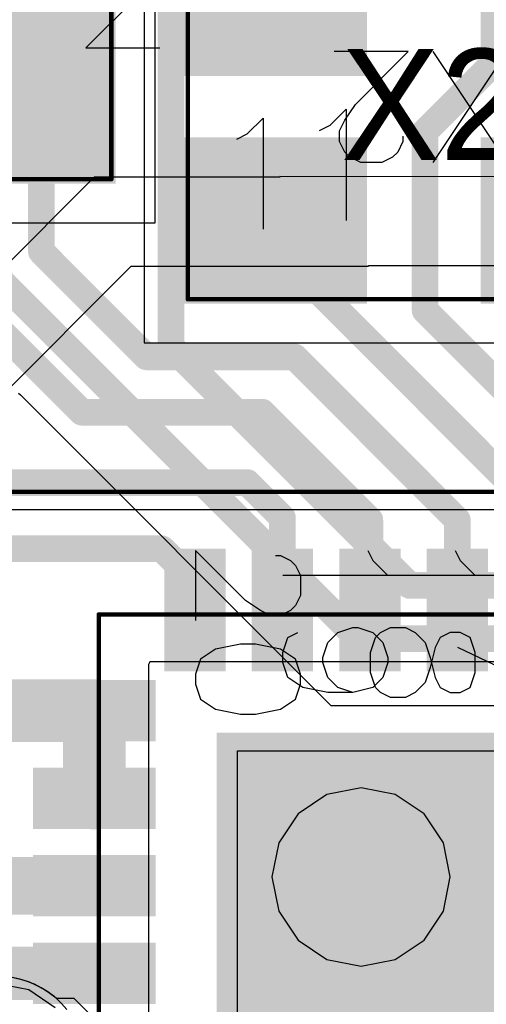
# Model space of a CAD drawing. Header units: millimetres. Extents: x 0 to 559, y 0 to 433.
# Tile 18 of 65: x 87.4 to 90.07, y 96.71 to 102.34. Entities that reach past the tile are written whole.
import ezdxf

# ---------------------------------------------------------------- set-up
doc = ezdxf.new("R2010")
doc.units = ezdxf.units.MM
for name, color, linetype in [('BottomLayer', 5, 'Continuous'), ('BottomSolder', 6, 'Continuous'), ('Mechanical10', 56, 'Continuous'), ('Mechanical12', 56, 'Continuous'), ('Mechanical9', 56, 'Continuous'), ('MidLayer1', 16, 'Continuous'), ('MidLayer2', 76, 'Continuous'), ('MultiLayer', 9, 'Continuous'), ('TopLayer', 1, 'Continuous'), ('TopOverlay', 2, 'Continuous'), ('TopPaste', 8, 'Continuous'), ('TopSolder', 216, 'Continuous'), ('ViaHoleLayer', 16, 'Continuous')]:
    doc.layers.add(name, color=color, linetype=linetype)

# ---------------------------------------------------------------- blocks, each defined once
blk = doc.blocks.new('NCS36510_98')
at = {"layer": 'Mechanical10', "const_width": 0.0254}
for points in [[(-2.1999, 2.8001), (2.8001, 2.8001)], [(2.8001, 2.8001), (2.8001, -2.8001)]]:
    blk.add_lwpolyline(points, dxfattribs=at)
at = {"layer": 'Mechanical10', "const_width": 0.0127}
blk.add_lwpolyline([(2.7937, 2.8001, 1), (2.8064, 2.8001, 1)], format="xyb", close=True, dxfattribs=at)
blk.add_lwpolyline([(2.7937, 2.8001, 1), (2.8064, 2.8001, 1)], format="xyb", close=True, dxfattribs=at)
at = {"layer": 'Mechanical12'}
blk.add_line((3.4, 3.4), (3.4, -3.4), dxfattribs=at)
at = {"layer": 'Mechanical9'}
for p, q in [((2.3167, 2.2183), (2.2596, 2.1326)), ((2.4024, 2.2469), (2.3167, 2.2183)), ((2.4595, 2.2469), (2.4024, 2.2469)), ((2.5452, 2.2183), (2.4595, 2.2469)), ((2.6024, 2.1326), (2.5452, 2.2183)), ((3.165, 2.2469), (2.7652, 2.2469)), ((2.8794, 1.9613), (3.165, 2.2469)), ((2.2596, 2.1326), (2.231, 1.9898)), ((2.6309, 1.9898), (2.6024, 2.1326)), ((2.231, 1.9898), (2.231, 1.9041)), ((2.6309, 1.9041), (2.6309, 1.9898)), ((2.8223, 1.8756), (2.8794, 1.9613)), ((2.231, 1.9041), (2.2596, 1.7613)), ((2.6024, 1.7613), (2.6309, 1.9041)), ((2.7937, 1.8184), (2.8223, 1.8756)), ((2.7937, 1.7613), (2.7937, 1.8184)), ((2.2596, 1.7613), (2.3167, 1.6756)), ((2.4395, 1.7184), (2.5252, 1.747)), ((2.5252, 1.747), (2.5824, 1.747)), ((2.5452, 1.6756), (2.6024, 1.7613)), ((2.5824, 1.747), (2.6681, 1.7184)), ((2.8223, 1.7042), (2.7937, 1.7613)), ((3.0222, 1.1472), (3.0222, 1.747)), ((3.1365, 1.7613), (3.1079, 1.7042)), ((3.1365, 1.7899), (3.1365, 1.7613)), ((2.3824, 1.6328), (2.4395, 1.7184)), ((2.6681, 1.7184), (2.6966, 1.6613)), ((2.8509, 1.6756), (2.8223, 1.7042)), ((3.1079, 1.7042), (3.0794, 1.6756)), ((2.3167, 1.6756), (2.4024, 1.6471)), ((2.3539, 1.4899), (2.3824, 1.6328)), ((2.4024, 1.6471), (2.4595, 1.6471)), ((2.4595, 1.6471), (2.5452, 1.6756)), ((2.908, 1.6471), (2.8509, 1.6756)), ((3.0222, 1.6471), (2.908, 1.6471)), ((3.0794, 1.6756), (3.0222, 1.6471)), ((2.3539, 1.3471), (2.3539, 1.4899)), ((2.3824, 1.4328), (2.4395, 1.4899)), ((2.4395, 1.4899), (2.5252, 1.5185)), ((2.5252, 1.5185), (2.5538, 1.5185)), ((2.5538, 1.5185), (2.6395, 1.4899)), ((2.6395, 1.4899), (2.6966, 1.4328)), ((2.3539, 1.3471), (2.3824, 1.4328)), ((2.6966, 1.4328), (2.7252, 1.3471)), ((2.3824, 1.2329), (2.3539, 1.3471)), ((2.7252, 1.3186), (2.6966, 1.2329)), ((2.7252, 1.3471), (2.7252, 1.3186)), ((2.3824, 1.2183), (2.4681, 1.2469)), ((2.4681, 1.2469), (2.5824, 1.2469)), ((2.5824, 1.2469), (2.6681, 1.2183)), ((3.0222, 0.6471), (3.0222, 1.2469)), ((3.165, 1.2614), (3.1079, 1.2329)), ((2.3253, 1.1326), (2.3539, 1.1898)), ((2.3539, 1.1898), (2.3824, 1.2183)), ((2.4395, 1.1758), (2.3824, 1.2329)), ((2.6966, 1.2329), (2.6395, 1.1758)), ((2.6681, 1.2183), (2.6966, 1.1898)), ((2.6966, 1.1898), (2.7252, 1.1326)), ((3.1079, 1.2329), (3.0222, 1.1472)), ((2.3253, 1.0469), (2.3253, 1.1326)), ((2.5252, 1.1472), (2.4395, 1.1758)), ((2.5538, 1.1472), (2.5252, 1.1472)), ((2.6395, 1.1758), (2.5538, 1.1472)), ((2.7252, 1.1326), (2.7252, 1.0469)), ((2.3539, 0.9898), (2.3253, 1.0469)), ((2.7252, 1.0469), (2.6966, 0.9898)), ((2.411, 0.9327), (2.3539, 0.9898)), ((2.6966, 0.9898), (2.6395, 0.9327)), ((2.4967, 0.9041), (2.411, 0.9327)), ((2.5538, 0.9041), (2.4395, 0.8756)), ((2.6109, 0.8756), (2.4967, 0.9041)), ((2.6395, 0.9327), (2.5538, 0.9041)), ((2.3824, 0.847), (2.3539, 0.7899)), ((2.4395, 0.8756), (2.3824, 0.847)), ((2.6681, 0.847), (2.6109, 0.8756)), ((2.6966, 0.7899), (2.6681, 0.847)), ((2.3539, 0.7899), (2.3539, 0.7328)), ((2.6966, 0.7328), (2.6966, 0.7899)), ((2.3253, 0.1472), (2.6109, 0.747)), ((2.3539, 0.7328), (2.3824, 0.6756)), ((2.6681, 0.6756), (2.6966, 0.7328)), ((3.0222, 0.1472), (3.0222, 0.747)), ((3.1079, 0.7328), (3.0222, 0.6471)), ((3.165, 0.7613), (3.1079, 0.7328)), ((2.3824, 0.6756), (2.4681, 0.6471)), ((2.5824, 0.6471), (2.6681, 0.6756)), ((2.4681, 0.6471), (2.5824, 0.6471))]:
    blk.add_line(p, q, dxfattribs=at)
at = {"layer": 'TopLayer'}
for points in [[(0.6001, 3.15), (0.6001, 2.5), (0.9, 3.15), (0.9, 2.5)], [(1.0999, 3.15), (1.0999, 2.5), (1.3999, 3.15), (1.3999, 2.5)], [(1.6001, 3.15), (1.6001, 2.5), (1.9, 3.15), (1.9, 2.5)], [(2.0999, 3.15), (2.0999, 2.5), (2.3999, 3.15), (2.3999, 2.5)], [(2.5, 2.3999), (2.5, 2.0999), (3.15, 2.3999), (3.15, 2.0999)], [(-2.0999, 2.0999), (-2.0999, -2.0999), (2.0999, 2.0999), (2.0999, -2.0999)], [(2.5, 1.9), (2.5, 1.6001), (3.15, 1.9), (3.15, 1.6001)], [(2.5, 1.3999), (2.5, 1.0999), (3.15, 1.3999), (3.15, 1.0999)], [(2.5, 0.9), (2.5, 0.6001), (3.15, 0.9), (3.15, 0.6001)]]:
    blk.add_solid(points, dxfattribs=at)
at = {"layer": 'TopOverlay', "const_width": 0.0254}
blk.add_lwpolyline([(3.5001, 3.5001), (3.5001, -3.5001)], dxfattribs=at)
at = {"layer": 'TopPaste'}
for p, q in [((1.3, 1.8099), (1.1048, 1.7711)), ((1.4951, 1.7711), (1.3, 1.8099)), ((1.1048, 1.7711), (0.9394, 1.6605)), ((1.6605, 1.6605), (1.4951, 1.7711)), ((0.9394, 1.6605), (0.8289, 1.4951)), ((1.7711, 1.4951), (1.6605, 1.6605)), ((0.8289, 1.4951), (0.79, 1.3)), ((1.8099, 1.3), (1.7711, 1.4951)), ((0.79, 1.3), (0.8289, 1.1048)), ((1.7711, 1.1048), (1.8099, 1.3)), ((0.8289, 1.1048), (0.9394, 0.9394)), ((1.6605, 0.9394), (1.7711, 1.1048)), ((0.9394, 0.9394), (1.1048, 0.8289)), ((1.4951, 0.8289), (1.6605, 0.9394)), ((1.1048, 0.8289), (1.3, 0.79)), ((1.3, 0.79), (1.4951, 0.8289)), ((1.3, 0.79), (1.3, 0.79))]:
    blk.add_line(p, q, dxfattribs=at)
for points in [[(0.6001, 3.15), (0.6001, 2.5), (0.9, 3.15), (0.9, 2.5)], [(1.0999, 3.15), (1.0999, 2.5), (1.3999, 3.15), (1.3999, 2.5)], [(1.6001, 3.15), (1.6001, 2.5), (1.9, 3.15), (1.9, 2.5)], [(2.0999, 3.15), (2.0999, 2.5), (2.3999, 3.15), (2.3999, 2.5)], [(2.5, 2.3999), (2.5, 2.0999), (3.15, 2.3999), (3.15, 2.0999)], [(-2.0999, 2.0999), (-2.0999, -2.0999), (2.0999, 2.0999), (2.0999, -2.0999)], [(2.5, 1.9), (2.5, 1.6001), (3.15, 1.9), (3.15, 1.6001)], [(2.5, 1.3999), (2.5, 1.0999), (3.15, 1.3999), (3.15, 1.0999)], [(2.5, 0.9), (2.5, 0.6001), (3.15, 0.9), (3.15, 0.6001)]]:
    blk.add_solid(points, dxfattribs=at)
at = {"layer": 'TopSolder'}
for points in [[(0.5747, 3.1754), (0.5747, 2.4746), (0.9254, 3.1754), (0.9254, 2.4746)], [(1.0745, 3.1754), (1.0745, 2.4746), (1.4253, 3.1754), (1.4253, 2.4746)], [(1.5747, 3.1754), (1.5747, 2.4746), (1.9254, 3.1754), (1.9254, 2.4746)], [(2.0745, 3.1754), (2.0745, 2.4746), (2.4253, 3.1754), (2.4253, 2.4746)], [(2.4746, 2.4253), (2.4746, 2.0745), (3.1754, 2.4253), (3.1754, 2.0745)], [(-2.1253, 2.1253), (-2.1253, -2.1253), (2.1253, 2.1253), (2.1253, -2.1253)], [(2.4746, 1.9254), (2.4746, 1.5747), (3.1754, 1.9254), (3.1754, 1.5747)], [(2.4746, 1.4253), (2.4746, 1.0745), (3.1754, 1.4253), (3.1754, 1.0745)], [(2.4746, 0.9254), (2.4746, 0.5747), (3.1754, 0.9254), (3.1754, 0.5747)]]:
    blk.add_solid(points, dxfattribs=at)
blk = doc.blocks.new('HOSONIC_ETDG_20X12_SMD_103')
at = {"layer": 'Mechanical10', "const_width": 0.0254}
for points in [[(1.1501, 0.7501), (-1.1501, 0.7501)], [(-1.1501, 0.7501), (-1.1501, -0.7501)], [(1.1501, 0.7501), (1.1501, -0.7501)], [(1.1501, -0.7501), (-1.1501, -0.7501)]]:
    blk.add_lwpolyline(points, dxfattribs=at)
at = {"layer": 'Mechanical10', "const_width": 0.0127}
for points in [[(-1.1565, 0.7501, 1), (-1.1438, 0.7501, 1)], [(-1.1565, 0.7501, 1), (-1.1438, 0.7501, 1)], [(1.1438, 0.7501, 1), (1.1565, 0.7501, 1)], [(1.1438, 0.7501, 1), (1.1565, 0.7501, 1)], [(-1.1565, -0.7501, 1), (-1.1438, -0.7501, 1)], [(-1.1565, -0.7501, 1), (-1.1438, -0.7501, 1)], [(1.1438, -0.7501, 1), (1.1565, -0.7501, 1)], [(1.1438, -0.7501, 1), (1.1565, -0.7501, 1)]]:
    blk.add_lwpolyline(points, format="xyb", close=True, dxfattribs=at)
at = {"layer": 'Mechanical12'}
for p, q in [((1.4, 1), (-1.4, 1)), ((-1.4, 1), (-1.4, -1)), ((1.4, -1), (1.4, 1)), ((-1.4, -1), (-1.4, -1)), ((-1.4, -1), (1.4, -1))]:
    blk.add_line(p, q, dxfattribs=at)
at = {"layer": 'Mechanical9'}
for p, q in [((-1.0041, 0), (-1.4273, 0)), ((-1.3064, -0.3023), (-1.0041, 0)), ((0.3449, -0.6349), (0.3449, 0)), ((-1.3668, -0.393), (-1.3064, -0.3023)), ((-1.3971, -0.4535), (-1.3668, -0.393)), ((-1.3971, -0.5139), (-1.3971, -0.4535)), ((-1.0343, -0.4837), (-1.0343, -0.5139)), ((-1.3668, -0.5744), (-1.3971, -0.5139)), ((-1.0343, -0.5139), (-1.0645, -0.5744)), ((0.4356, -0.5442), (0.3449, -0.6349)), ((0.4961, -0.5139), (0.4356, -0.5442)), ((-1.3366, -0.6046), (-1.3668, -0.5744)), ((-1.2761, -0.6349), (-1.3366, -0.6046)), ((-1.0948, -0.6046), (-1.1552, -0.6349)), ((-1.0645, -0.5744), (-1.0948, -0.6046)), ((-1.1552, -0.6349), (-1.2761, -0.6349))]:
    blk.add_line(p, q, dxfattribs=at)
at = {"layer": 'TopLayer'}
for points in [[(-0.35, 0.7501), (-1.1501, 0.7501), (-0.35, -0.7501), (-1.1501, -0.7501)], [(1.1501, 0.7501), (0.35, 0.7501), (1.1501, -0.7501), (0.35, -0.7501)]]:
    blk.add_solid(points, dxfattribs=at)
at = {"layer": 'TopOverlay'}
for p, q in [((0.3865, 0.3439), (-0.2484, -0.0793)), ((0.3865, -0.0793), (-0.2484, 0.3439)), ((0.2655, -0.2214), (0.2958, -0.2819)), ((0.2958, -0.2819), (0.3865, -0.3726)), ((0.3865, -0.3726), (-0.2484, -0.3726))]:
    blk.add_line(p, q, dxfattribs=at)
at = {"layer": 'TopPaste'}
for points in [[(-0.35, 0.7501), (-1.1501, 0.7501), (-0.35, -0.7501), (-1.1501, -0.7501)], [(1.1501, 0.7501), (0.35, 0.7501), (1.1501, -0.7501), (0.35, -0.7501)]]:
    blk.add_solid(points, dxfattribs=at)
at = {"layer": 'TopSolder'}
for points in [[(-0.3246, 0.7755), (-1.1755, 0.7755), (-0.3246, -0.7755), (-1.1755, -0.7755)], [(1.1755, 0.7755), (0.3246, 0.7755), (1.1755, -0.7755), (0.3246, -0.7755)]]:
    blk.add_solid(points, dxfattribs=at)
blk = doc.blocks.new('HOSONIC_2SB_250X200_SMD_104')
at = {"layer": 'Mechanical10'}
for p, q in [((0.9189, 0.0652), (0.9189, 0.7)), ((1.0701, 0.1861), (1.0096, 0.1559)), ((1.0096, 0.1559), (0.9189, 0.0652))]:
    blk.add_line(p, q, dxfattribs=at)
at = {"layer": 'Mechanical10', "const_width": 0.0254}
for points in [[(1.35, 1.1001), (-1.35, 1.1001)], [(-1.35, 1.1001), (-1.35, -0.4651)], [(1.35, 1.1001), (1.35, -1.1001)], [(-0.715, -1.1001), (-1.35, -0.4651)], [(1.35, -1.1001), (-0.715, -1.1001)]]:
    blk.add_lwpolyline(points, dxfattribs=at)
at = {"layer": 'Mechanical10', "const_width": 0.0127}
for points in [[(-1.3564, 1.1001, 1), (-1.3437, 1.1001, 1)], [(-1.3564, 1.1001, 1), (-1.3437, 1.1001, 1)], [(1.3437, 1.1001, 1), (1.3564, 1.1001, 1)], [(1.3437, 1.1001, 1), (1.3564, 1.1001, 1)], [(-1.3564, -0.4651, 1), (-1.3437, -0.4651, 1)], [(-1.3564, -0.4651, 1), (-1.3437, -0.4651, 1)], [(-0.7214, -1.1001, 1), (-0.7087, -1.1001, 1)], [(-0.7214, -1.1001, 1), (-0.7087, -1.1001, 1)], [(1.3437, -1.1001, 1), (1.3564, -1.1001, 1)], [(1.3437, -1.1001, 1), (1.3564, -1.1001, 1)]]:
    blk.add_lwpolyline(points, format="xyb", close=True, dxfattribs=at)
at = {"layer": 'Mechanical12'}
for p, q in [((1.5999, 1.35), (-1.5999, 1.35)), ((-1.5999, 1.35), (-1.5999, -1.35)), ((1.5999, -1.35), (1.5999, 1.35)), ((-1.5999, -1.35), (-1.5999, -1.35)), ((-1.5999, -1.35), (1.5999, -1.35))]:
    blk.add_line(p, q, dxfattribs=at)
at = {"layer": 'Mechanical9'}
for p, q in [((-1.1039, 0.65), (-1.5271, 0.65)), ((-1.4062, 0.3477), (-1.1039, 0.65)), ((0.4447, 0.0151), (0.4447, 0.65)), ((-1.4667, 0.257), (-1.4062, 0.3477)), ((-1.4969, 0.1965), (-1.4667, 0.257)), ((-1.4969, 0.136), (-1.4969, 0.1965)), ((-1.4667, 0.0756), (-1.4969, 0.136)), ((-1.1341, 0.136), (-1.1643, 0.0756)), ((-1.1341, 0.1663), (-1.1341, 0.136)), ((0.5959, 0.136), (0.5354, 0.1058)), ((-1.4364, 0.0454), (-1.4667, 0.0756)), ((-1.1643, 0.0756), (-1.1946, 0.0454)), ((0.5354, 0.1058), (0.4447, 0.0151)), ((-1.376, 0.0151), (-1.4364, 0.0454)), ((-1.255, 0.0151), (-1.376, 0.0151)), ((-1.1946, 0.0454), (-1.255, 0.0151)), ((-1.4364, -0.6802), (-1.3457, -0.65)), ((-1.3457, -0.65), (-1.255, -0.65)), ((-1.255, -0.65), (-1.1643, -0.6802)), ((0.2936, -1.2848), (0.2936, -0.65)), ((-1.4969, -0.7407), (-1.4364, -0.6802)), ((-1.1643, -0.6802), (-1.1341, -0.7104)), ((-1.1341, -0.7104), (-1.1039, -0.7709)), ((-1.5271, -0.8314), (-1.4969, -0.7407)), ((-1.5271, -0.8918), (-1.5271, -0.8314)), ((-1.4969, -0.9825), (-1.5271, -0.8918)), ((0.5959, -0.8616), (0.1424, -0.8616)), ((0.2936, -1.2848), (0.5959, -0.8616)), ((-1.4667, -1.0128), (-1.4969, -0.9825)), ((-1.4969, -1.2848), (-1.3155, -1.043)), ((-1.4062, -1.043), (-1.4667, -1.0128)), ((-1.3155, -1.043), (-1.4062, -1.043)), ((-1.1643, -1.2848), (-1.4969, -1.2848))]:
    blk.add_line(p, q, dxfattribs=at)
at = {"layer": 'TopLayer'}
for points in [[(-0.3499, 1.0999), (-1.3499, 1.0999), (-0.3499, 0.2), (-1.3499, 0.2)], [(1.3499, 1.0999), (0.3499, 1.0999), (1.3499, 0.2), (0.3499, 0.2)], [(-0.3499, -0.2), (-1.3499, -0.2), (-0.3499, -1.0999), (-1.3499, -1.0999)], [(1.3499, -0.2), (0.3499, -0.2), (1.3499, -1.0999), (0.3499, -1.0999)]]:
    blk.add_solid(points, dxfattribs=at)
at = {"layer": 'TopOverlay'}
for p, q in [((-0.4763, 0.3196), (-0.053, -0.3152)), ((-0.053, 0.3196), (-0.4763, -0.3152)), ((0.1495, 0.2592), (0.1798, 0.2894)), ((0.1798, 0.2894), (0.2402, 0.3196)), ((0.2402, 0.3196), (0.3612, 0.3196)), ((0.3612, 0.3196), (0.4216, 0.2894)), ((0.4216, 0.2894), (0.4519, 0.2592)), ((0.1193, 0.1987), (0.1495, 0.2592)), ((0.4519, 0.2592), (0.4821, 0.1987)), ((0.1193, 0.1685), (0.1193, 0.1987)), ((0.4821, 0.1987), (0.4821, 0.1383)), ((0.4821, 0.1383), (0.4519, 0.0778)), ((0.4519, 0.0778), (0.3914, -0.0129)), ((0.3914, -0.0129), (0.0891, -0.3152)), ((0.0891, -0.3152), (0.5123, -0.3152))]:
    blk.add_line(p, q, dxfattribs=at)
at = {"layer": 'TopPaste'}
for points in [[(-0.3499, 1.0999), (-1.3499, 1.0999), (-0.3499, 0.2), (-1.3499, 0.2)], [(1.3499, 1.0999), (0.3499, 1.0999), (1.3499, 0.2), (0.3499, 0.2)], [(-0.3499, -0.2), (-1.3499, -0.2), (-0.3499, -1.0999), (-1.3499, -1.0999)], [(1.3499, -0.2), (0.3499, -0.2), (1.3499, -1.0999), (0.3499, -1.0999)]]:
    blk.add_solid(points, dxfattribs=at)
at = {"layer": 'TopSolder'}
for points in [[(-0.3245, 1.1253), (-1.3753, 1.1253), (-0.3245, 0.1746), (-1.3753, 0.1746)], [(1.3753, 1.1253), (0.3245, 1.1253), (1.3753, 0.1746), (0.3245, 0.1746)], [(-0.3245, -0.1746), (-1.3753, -0.1746), (-0.3245, -1.1253), (-1.3753, -1.1253)], [(1.3753, -0.1746), (0.3245, -0.1746), (1.3753, -1.1253), (0.3245, -1.1253)]]:
    blk.add_solid(points, dxfattribs=at)

msp = doc.modelspace()

# ---------------------------------------------------------------- linework, layer by layer
at = {"layer": 'BottomLayer'}
for p, q in [((87.3942, 100.2029), (87.4045, 100.1944)), ((87.4045, 100.1944), (87.4103, 100.1888)), ((87.4103, 100.1888), (89.1802, 98.4189)), ((89.1802, 98.4189), (92.6087, 98.4189)), ((87.4148, 96.8512), (87.3717, 96.8616)), ((87.4569, 96.8371), (87.4148, 96.8512)), ((87.4975, 96.8193), (87.4569, 96.8371)), ((87.5365, 96.7981), (87.4975, 96.8193)), ((87.5735, 96.7736), (87.5365, 96.7981)), ((87.6082, 96.746), (87.5735, 96.7736)), ((87.6403, 96.7154), (87.6082, 96.746)), ((87.6697, 96.6821), (87.6403, 96.7154))]:
    msp.add_line(p, q, dxfattribs=at)
at = {"layer": 'BottomLayer', "const_width": 0.1524}
for points in [[(88.265, 100.4702), (88.265, 104.2187)], [(86.995, 101.1433), (89.3381, 98.8002)], [(88.265, 100.4702), (89.6302, 99.105)], [(89.6302, 99.105), (92.8931, 99.105)], [(89.3381, 98.8002), (92.7666, 98.8002)]]:
    msp.add_lwpolyline(points, dxfattribs=at)
at = {"layer": 'BottomLayer'}
for points, const_width in [([(88.2269, 100.4702, 1), (88.3031, 100.4702, 1)], 0.0762), ([(88.2269, 100.4702, 1), (88.3031, 100.4702, 1)], 0.0762), ([(89.5921, 99.105, 1), (89.6683, 99.105, 1)], 0.0762), ([(89.5921, 99.105, 1), (89.6683, 99.105, 1)], 0.0762), ([(89.3, 98.8002, 1), (89.3762, 98.8002, 1)], 0.0762), ([(89.3, 98.8002, 1), (89.3762, 98.8002, 1)], 0.0762), ([(89.1921, 97.4392, 1), (89.4969, 97.4392, 1)], 0.3048)]:
    msp.add_lwpolyline(points, format="xyb", close=True, dxfattribs=dict(at, const_width=const_width))
at = {"layer": 'BottomSolder', "const_width": 0.3302}
msp.add_lwpolyline([(89.1794, 97.4392, 1), (89.5096, 97.4392, 1)], format="xyb", close=True, dxfattribs=at)
at = {"layer": 'MidLayer1'}
for p, q in [((87.4525, 96.7932), (87.2741, 96.8287)), ((87.6038, 96.6921), (87.4525, 96.7932))]:
    msp.add_line(p, q, dxfattribs=at)
at = {"layer": 'MidLayer1', "const_width": 0.3048}
msp.add_lwpolyline([(89.1921, 97.4392, 1), (89.4969, 97.4392, 1)], format="xyb", close=True, dxfattribs=at)
at = {"layer": 'MidLayer2'}
for p, q in [((93.5068, 101.439), (88.8873, 101.441)), ((88.8873, 101.441), (88.8873, 101.4374)), ((87.8271, 101.4374), (87.0268, 100.6368)), ((88.8873, 101.4374), (87.8271, 101.4374)), ((87.0755, 99.9668), (88.0377, 100.9289)), ((88.0377, 100.9289), (89.3956, 100.9289)), ((89.3956, 100.9289), (89.3956, 100.9325)), ((89.3956, 100.9325), (93.7014, 100.9305)), ((88.1441, 98.6678), (88.1375, 98.6521)), ((88.1375, 98.6521), (88.1375, 96.5632)), ((93.7938, 98.6678), (88.1441, 98.6678)), ((88.646, 94.998), (88.646, 98.1593)), ((88.646, 98.1593), (93.5619, 98.1593)), ((87.4007, 96.855), (87.3573, 96.8642)), ((87.4431, 96.8421), (87.4007, 96.855)), ((87.4843, 96.8256), (87.4431, 96.8421)), ((87.5238, 96.8055), (87.4843, 96.8256)), ((87.5615, 96.7821), (87.5238, 96.8055)), ((87.597, 96.7554), (87.5615, 96.7821)), ((87.6109, 96.744), (87.597, 96.7555)), ((87.597, 96.7555), (87.597, 96.7554)), ((87.7115, 96.744), (87.6109, 96.744)), ((87.964, 96.4913), (87.7115, 96.744))]:
    msp.add_line(p, q, dxfattribs=at)
at = {"layer": 'MidLayer2', "const_width": 0.3048}
msp.add_lwpolyline([(89.1921, 97.4392, 1), (89.4969, 97.4392, 1)], format="xyb", close=True, dxfattribs=at)
at = {"layer": 'MultiLayer', "const_width": 0.3048}
msp.add_lwpolyline([(89.1921, 97.4392, 1), (89.4969, 97.4392, 1)], format="xyb", close=True, dxfattribs=at)
at = {"layer": 'TopLayer'}
for points, const_width in [([(89.7189, 101.698), (90.5114, 102.4905)], 0.1524), ([(87.5246, 101.0125), (87.5246, 102.1761)], 0.1524), ([(86.0245, 101.8261), (87.756, 100.0945)], 0.1524), ([(89.7189, 100.6759), (89.7189, 101.698)], 0.1524), ([(88.8616, 101.1906), (88.9584, 101.0938)], 0.1524), ([(88.9584, 100.9366), (88.9584, 101.0938)], 0.1524), ([(87.5246, 101.0125), (88.1263, 100.4108)], 0.1524), ([(88.9584, 100.9366), (90.4027, 99.4923)], 0.1524), ([(89.7189, 100.6759), (90.9025, 99.4923)], 0.1524), ([(88.1263, 100.4108), (88.9716, 100.4108)], 0.1524), ([(88.9716, 100.4108), (89.9025, 99.4799)], 0.1524), ([(87.756, 100.0945), (88.7877, 100.0945)], 0.1524), ([(88.7877, 100.0945), (89.4027, 99.4796)], 0.1524), ([(87.2518, 99.6927), (88.7021, 99.6927)], 0.1524), ([(88.7021, 99.6927), (88.9025, 99.4923)], 0.1524), ([(88.9025, 98.964), (88.9025, 99.4923)], 0.1524), ([(89.4027, 98.964), (89.4027, 99.4796)], 0.1524), ([(89.9025, 98.964), (89.9025, 99.4799)], 0.1524), ([(86.8909, 99.314), (88.2142, 99.314)], 0.1524), ([(88.2142, 99.314), (88.4027, 99.1255)], 0.1524), ([(88.4027, 98.964), (88.4027, 99.1255)], 0.1524), ([(87.1964, 98.3889), (87.8276, 98.3889)], 0.3579), ([(87.8276, 97.8891), (87.8276, 98.3889)], 0.3579), ([(87.0974, 97.3889), (87.8276, 97.3889)], 0.3302), ([(86.965, 96.8891), (87.8276, 96.8891)], 0.3048)]:
    msp.add_lwpolyline(points, dxfattribs=dict(at, const_width=const_width))
for points, const_width in [([(87.4865, 102.1761, 1), (87.5627, 102.1761, 1)], 0.0762), ([(89.6808, 101.698, 1), (89.757, 101.698, 1)], 0.0762), ([(89.6808, 101.698, 1), (89.757, 101.698, 1)], 0.0762), ([(88.8235, 101.1906, 1), (88.8997, 101.1906, 1)], 0.0762), ([(88.9203, 101.0938, 1), (88.9965, 101.0938, 1)], 0.0762), ([(88.9203, 101.0938, 1), (88.9965, 101.0938, 1)], 0.0762), ([(87.4865, 101.0125, 1), (87.5627, 101.0125, 1)], 0.0762), ([(87.4865, 101.0125, 1), (87.5627, 101.0125, 1)], 0.0762), ([(88.9203, 100.9366, 1), (88.9965, 100.9366, 1)], 0.0762), ([(88.9203, 100.9366, 1), (88.9965, 100.9366, 1)], 0.0762), ([(89.6808, 100.6759, 1), (89.757, 100.6759, 1)], 0.0762), ([(89.6808, 100.6759, 1), (89.757, 100.6759, 1)], 0.0762), ([(88.0882, 100.4108, 1), (88.1644, 100.4108, 1)], 0.0762), ([(88.0882, 100.4108, 1), (88.1644, 100.4108, 1)], 0.0762), ([(88.9335, 100.4108, 1), (89.0097, 100.4108, 1)], 0.0762), ([(88.9335, 100.4108, 1), (89.0097, 100.4108, 1)], 0.0762), ([(87.7179, 100.0945, 1), (87.7941, 100.0945, 1)], 0.0762), ([(87.7179, 100.0945, 1), (87.7941, 100.0945, 1)], 0.0762), ([(88.7496, 100.0945, 1), (88.8258, 100.0945, 1)], 0.0762), ([(88.7496, 100.0945, 1), (88.8258, 100.0945, 1)], 0.0762), ([(88.664, 99.6927, 1), (88.7402, 99.6927, 1)], 0.0762), ([(88.664, 99.6927, 1), (88.7402, 99.6927, 1)], 0.0762), ([(88.8644, 99.4923, 1), (88.9406, 99.4923, 1)], 0.0762), ([(88.8644, 99.4923, 1), (88.9406, 99.4923, 1)], 0.0762), ([(89.3646, 99.4796, 1), (89.4408, 99.4796, 1)], 0.0762), ([(89.3646, 99.4796, 1), (89.4408, 99.4796, 1)], 0.0762), ([(89.8644, 99.4799, 1), (89.9406, 99.4799, 1)], 0.0762), ([(89.8644, 99.4799, 1), (89.9406, 99.4799, 1)], 0.0762), ([(88.1761, 99.314, 1), (88.2523, 99.314, 1)], 0.0762), ([(88.1761, 99.314, 1), (88.2523, 99.314, 1)], 0.0762), ([(88.3646, 99.1255, 1), (88.4408, 99.1255, 1)], 0.0762), ([(88.3646, 99.1255, 1), (88.4408, 99.1255, 1)], 0.0762), ([(88.3646, 98.964, 1), (88.4408, 98.964, 1)], 0.0762), ([(88.8644, 98.964, 1), (88.9406, 98.964, 1)], 0.0762), ([(89.3646, 98.964, 1), (89.4408, 98.964, 1)], 0.0762), ([(89.8644, 98.964, 1), (89.9406, 98.964, 1)], 0.0762), ([(87.7381, 98.3889, 1), (87.9171, 98.3889, 1)], 0.1789), ([(87.7381, 98.3889, 1), (87.9171, 98.3889, 1)], 0.1789), ([(87.7381, 97.8891, 1), (87.9171, 97.8891, 1)], 0.1789), ([(89.1921, 97.4392, 1), (89.4969, 97.4392, 1)], 0.3048), ([(87.7451, 97.3889, 1), (87.9102, 97.3889, 1)], 0.1651), ([(87.7514, 96.8891, 1), (87.9038, 96.8891, 1)], 0.1524)]:
    msp.add_lwpolyline(points, format="xyb", close=True, dxfattribs=dict(at, const_width=const_width))
at = {"layer": 'TopSolder', "const_width": 0.3302}
msp.add_lwpolyline([(89.1794, 97.4392, 1), (89.5096, 97.4392, 1)], format="xyb", close=True, dxfattribs=at)
at = {"layer": 'ViaHoleLayer', "const_width": 0.1524}
msp.add_lwpolyline([(89.2683, 97.4392, 1), (89.4207, 97.4392, 1)], format="xyb", close=True, dxfattribs=at)

# ---------------------------------------------------------------- block references
for name, p, rotation in [('HOSONIC_2SB_250X200_SMD_104', (89.7115, 101.8405), 180), ('HOSONIC_ETDG_20X12_SMD_103', (86.7745, 102.1761), 180), ('NCS36510_98', (90.6526, 96.139), 90)]:
    msp.add_blockref(name, p, dxfattribs=dict(rotation=rotation))

# ---------------------------------------------------------------- texts
at = {"layer": 'Mechanical10'}
msp.add_text('X2', height=0.635, dxfattribs=at).set_placement((89.2373, 101.5357))

doc.saveas('drawing.dxf')
